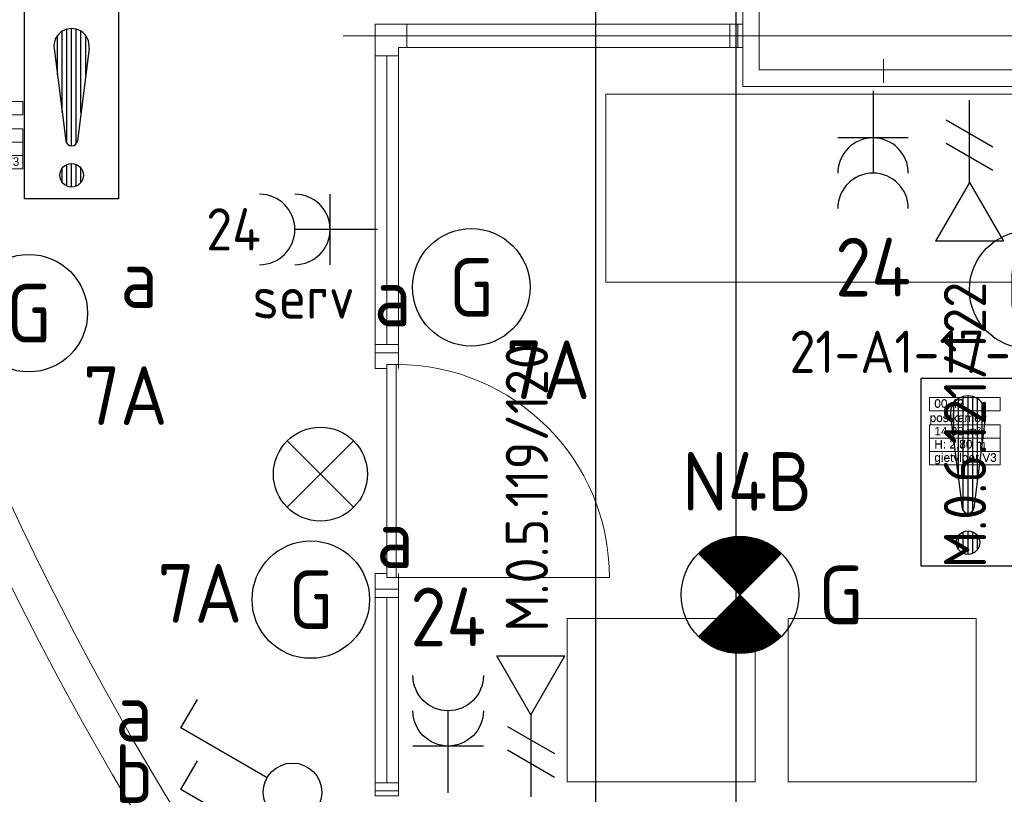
# Model space of a CAD drawing. Header units: millimetres. Extents: x -39149 to 267781, y -2340 to 58540.
# Tile 63 of 244: x 10735 to 14925, y 17170 to 20469. Entities that reach past the tile are written whole.
import ezdxf
from ezdxf.enums import TextEntityAlignment as Align

# ---------------------------------------------------------------- set-up
doc = ezdxf.new("R2010")
doc.units = ezdxf.units.MM
doc.header["$LTSCALE"] = 100
doc.header["$MEASUREMENT"] = 0
doc.linetypes.add('B0605', pattern=[141, 70, -35, 1, -35])
for name, color, linetype in [('00  Bestaand', 7, 'Continuous'), ('22 NC Binnenwanden', 7, 'Continuous'), ('22 NC Binnenwanden Deuren', 7, 'Continuous'), ('22 NC Binnenwanden Ramen', 7, 'Continuous'), ('45 Plafond', 7, 'Continuous'), ('82 Interieur', 7, 'Continuous'), ('A Stramien', 7, 'Continuous'), ('AL$1A---_ALGEMEEN', 8, 'Continuous'), ('AL$1A---_ALGEMEEN--bestaand', 9, 'Continuous'), ('EL6131--_KG', 3, 'Continuous'), ('EL6221--_KRACHT_400', 3, 'Continuous'), ('EL6222--_KRACHT_230', 3, 'Continuous'), ('EL6311--_LICHT_BINNEN', 3, 'Continuous'), ('EL6441--_DATACOM', 3, 'Continuous'), ('EL6511--_BRANDMELD', 3, 'Continuous'), ('handhaven - AL$1A---_ALGEMEEN', 8, 'Continuous'), ('Z Ruimteoppervlak', 7, 'Continuous'), ('Z Ruimteoppervlak Zone label', 7, 'Continuous'), ('Z Ruimteoppervlak Zone tekst', 7, 'Continuous')]:
    doc.layers.add(name, color=color, linetype=linetype)
doc.styles.add('BURO-018', font='isocp.shx', dxfattribs={"height": 180})
doc.styles.add('BURO-025', font='isocp.shx', dxfattribs={"height": 250})
doc.styles.add('GENERATED_STYLE_1', font='arial.ttf')
doc.styles.add('GENERATED_STYLE_2', font='swiss.ttf')
doc.styles.add('GENERATED_STYLE_3', font='swiss.ttf', dxfattribs={"width": 0.96})
doc.styles.add('STABICAD-012', font='ISOCP.SHX', dxfattribs={"height": 1.2})
doc.styles.add('STABICAD-018', font='ISOCP.SHX', dxfattribs={"height": 1.8})
doc.styles.get("Standard").update_dxf_attribs({"font": 'txt', "bigfont": 'BIGFONT.SHX'})

# ---------------------------------------------------------------- blocks, each defined once
blk = doc.blocks.new('postkamer_00.41_52_7', base_point=(10597.7, 19979.4))
at = {"layer": 'Z Ruimteoppervlak Zone label', "color": 8, "linetype": 'Continuous', "lineweight": 0}
for p, q in [((10447.3, 20120.8), (10748, 20120.8)), ((10447.3, 20064.2), (10447.3, 20120.8)), ((10748, 20120.8), (10748, 20064.2)), ((10748, 20064.2), (10447.3, 20064.2)), ((10447.3, 20003.9), (10748, 20003.9)), ((10447.3, 19947.3), (10447.3, 20003.9)), ((10748, 20003.9), (10748, 19947.3)), ((10748, 19947.3), (10447.3, 19947.3)), ((10447.3, 19947.3), (10748, 19947.3)), ((10447.3, 19890.7), (10447.3, 19947.3)), ((10748, 19947.3), (10748, 19890.7)), ((10748, 19890.7), (10447.3, 19890.7)), ((10447.3, 19890.7), (10748, 19890.7)), ((10447.3, 19834.2), (10447.3, 19890.7)), ((10748, 19890.7), (10748, 19834.2)), ((10748, 19834.2), (10447.3, 19834.2))]:
    blk.add_line(p, q, dxfattribs=at)
at = {"linetype": 'Continuous', "lineweight": 0, "flags": 1}
for tag in ['ROOM_AREA', 'ROOM_PERIM', 'ROOM_WALLS_SURF', 'ROOM_DOORS_SURF', 'ROOM_WINDS_SURF', 'ROOM_BASELEV', 'ROOM_NET_AREA', 'ROOM_REDUCED_AREA', 'ROOM_CALC_AREA', 'ROOM_VOLUME']:
    blk.add_attdef(tag, text='', height=2000, dxfattribs=at).set_placement((10597.7, 19407.9), align=Align.BOTTOM_LEFT)
at = {"layer": 'Z Ruimteoppervlak Zone tekst', "color": 2, "lineweight": 0, "insert": (10467.3, 19995.6), "char_height": 36, "attachment_point": 1, "style": 'GENERATED_STYLE_1'}
blk.add_mtext('{40,61 m²}', dxfattribs=at)
at = {"layer": 'Z Ruimteoppervlak Zone tekst', "color": 2, "lineweight": 0}
for tag, style, p in [('ROOM_NUMBER', 'GENERATED_STYLE_1', (10467.3, 20065.9)), ('ROOM_NAME', 'GENERATED_STYLE_2', (10447.3, 20005.2)), ('ROOM_HEIGHT', 'GENERATED_STYLE_1', (10467.3, 19892.4)), ('BASEC', 'GENERATED_STYLE_1', (10467.3, 19835.8))]:
    blk.add_attdef(tag, text='', height=36, dxfattribs=dict(at, style=style)).set_placement(p, align=Align.BOTTOM_LEFT)
blk = doc.blocks.new('postkamer_00.42_53_7', base_point=(14757.7, 18718.2))
at = {"layer": 'Z Ruimteoppervlak Zone label', "color": 8, "linetype": 'Continuous', "lineweight": 0}
for p, q in [((14607.3, 18859.7), (14908.1, 18859.7)), ((14607.3, 18803.1), (14607.3, 18859.7)), ((14908.1, 18859.7), (14908.1, 18803.1)), ((14908.1, 18803.1), (14607.3, 18803.1)), ((14607.3, 18742.8), (14908.1, 18742.8)), ((14607.3, 18686.2), (14607.3, 18742.8)), ((14908.1, 18742.8), (14908.1, 18686.2)), ((14908.1, 18686.2), (14607.3, 18686.2)), ((14607.3, 18686.2), (14908.1, 18686.2)), ((14607.3, 18629.6), (14607.3, 18686.2)), ((14908.1, 18686.2), (14908.1, 18629.6)), ((14908.1, 18629.6), (14607.3, 18629.6)), ((14607.3, 18629.6), (14908.1, 18629.6)), ((14607.3, 18573), (14607.3, 18629.6)), ((14908.1, 18629.6), (14908.1, 18573)), ((14908.1, 18573), (14607.3, 18573))]:
    blk.add_line(p, q, dxfattribs=at)
at = {"linetype": 'Continuous', "lineweight": 0, "flags": 1}
for tag in ['ROOM_AREA', 'ROOM_PERIM', 'ROOM_WALLS_SURF', 'ROOM_DOORS_SURF', 'ROOM_WINDS_SURF', 'ROOM_BASELEV', 'ROOM_NET_AREA', 'ROOM_REDUCED_AREA', 'ROOM_CALC_AREA', 'ROOM_VOLUME']:
    blk.add_attdef(tag, text='', height=2000, dxfattribs=at).set_placement((14757.7, 18146.8), align=Align.BOTTOM_LEFT)
at = {"layer": 'Z Ruimteoppervlak Zone tekst', "color": 2, "lineweight": 0, "insert": (14627.3, 18734.5), "char_height": 36, "attachment_point": 1, "style": 'GENERATED_STYLE_1'}
blk.add_mtext('{14,39 m²}', dxfattribs=at)
at = {"layer": 'Z Ruimteoppervlak Zone tekst', "color": 2, "lineweight": 0}
for tag, style, p in [('ROOM_NUMBER', 'GENERATED_STYLE_1', (14627.3, 18804.8)), ('ROOM_NAME', 'GENERATED_STYLE_2', (14607.3, 18744.1)), ('ROOM_HEIGHT', 'GENERATED_STYLE_1', (14627.3, 18631.3)), ('BASEC', 'GENERATED_STYLE_1', (14627.3, 18574.7))]:
    blk.add_attdef(tag, text='', height=36, dxfattribs=dict(at, style=style)).set_placement(p, align=Align.BOTTOM_LEFT)
blk = doc.blocks.new('Slab_173_7', base_point=(11837.4, 15600))
at = {"layer": '45 Plafond', "color": 8, "linetype": 'Continuous', "lineweight": 0}
blk.add_lwpolyline([(11837.4, 15600), (11837.4, 16423.5, -0.313998), (11837.4, 31576.5), (11837.4, 32400), (17936, 32400), (19627, 30448.6, 0.121918), (17264, 27099.3), (17258.8, 27800), (13811.7, 27800), (13811.7, 20184.7), (17261.7, 20184.7), (17261.7, 20907.8, 0.124008), (19675.4, 17511), (17972.6, 15600)], format="xyb", close=True, dxfattribs=at)
blk = doc.blocks.new('Slab_201_7', base_point=(11687.4, 15600))
at = {"layer": '45 Plafond', "color": 8, "linetype": 'Continuous', "lineweight": 0}
blk.add_lwpolyline([(11687.4, 15600), (11687.4, 16376.6, -0.312064), (11687.4, 31623.4), (11687.4, 32400), (11837.4, 32400), (11837.4, 31576.5, 0.313998), (11837.4, 16423.5), (11837.4, 15600)], format="xyb", close=True, dxfattribs=at)
blk = doc.blocks.new('Wall_98_7', base_point=(13811.7, 27800))
at = {"layer": '00  Bestaand', "color": 8, "linetype": 'Continuous', "lineweight": 0}
for p, q in [((13881.7, 20254.7), (13881.7, 27730)), ((13811.7, 22750), (13811.7, 20184.7))]:
    blk.add_line(p, q, dxfattribs=at)
blk = doc.blocks.new('Wall_99_7', base_point=(13811.7, 20184.7))
at = {"layer": '00  Bestaand', "color": 8, "linetype": 'Continuous', "lineweight": 0}
for p, q in [((17191.7, 20254.7), (13881.7, 20254.7)), ((13811.7, 20184.7), (17261.7, 20184.7))]:
    blk.add_line(p, q, dxfattribs=at)
blk = doc.blocks.new('R1a metaal 14_5')
at = {"layer": '22 NC Binnenwanden Ramen', "color": 8, "linetype": 'Continuous', "lineweight": 0}
for p, q in [((-822, 0), (722, 0)), ((-822, 0), (-687, 0)), ((-687, 0), (-687, -50)), ((-687, 0), (687, 0)), ((687, -50), (687, 0)), ((687, 0), (722, 0)), ((722, 0), (722, -100)), ((722, 0), (722, -100)), ((-687, -50), (-687, -100)), ((-687, -50), (687, -50)), ((-687, -50), (687, -50)), ((687, -100), (687, -50)), ((-722, -100), (722, -100)), ((-687, -100), (-722, -100)), ((687, -100), (-687, -100)), ((722, -100), (687, -100))]:
    blk.add_line(p, q, dxfattribs=at)
blk = doc.blocks.new('Wall_383_7', base_point=(13811.7, 20400))
at = {"layer": '22 NC Binnenwanden', "color": 8, "linetype": 'Continuous', "lineweight": 0}
for p, q in [((13791.5, 20450), (13791.5, 20350)), ((13811.7, 20450), (13791.5, 20450)), ((13811.7, 20350), (13811.7, 20450)), ((13791.5, 20350), (13811.7, 20350))]:
    blk.add_line(p, q, dxfattribs=at)
at = {"layer": '22 NC Binnenwanden Ramen', "color": 1, "linetype": 'Continuous', "lineweight": 0, "zscale": 1000}
blk.add_blockref('R1a metaal 14_5', (13069.5, 20450), dxfattribs=at)
blk = doc.blocks.new('R1a metaal 14_6')
at = {"layer": '22 NC Binnenwanden Ramen', "color": 8, "linetype": 'Continuous', "lineweight": 0}
for p, q in [((-429.8, 0), (429.8, 0)), ((-429.8, 0), (-394.8, 0)), ((-429.8, -100), (-429.8, 0)), ((-429.8, 0), (-429.8, -100)), ((-394.8, 0), (-394.8, -50)), ((-394.8, 0), (394.8, 0)), ((394.8, -50), (394.8, 0)), ((394.8, 0), (429.8, 0)), ((429.8, 0), (429.8, -100)), ((429.8, 0), (429.8, -100)), ((-394.8, -50), (-394.8, -100)), ((-394.8, -50), (394.8, -50)), ((-394.8, -50), (394.8, -50)), ((394.8, -100), (394.8, -50)), ((-429.8, -100), (429.8, -100)), ((-394.8, -100), (-429.8, -100)), ((394.8, -100), (-394.8, -100)), ((429.8, -100), (394.8, -100))]:
    blk.add_line(p, q, dxfattribs=at)
blk = doc.blocks.new('R1a metaal 14_7')
at = {"layer": '22 NC Binnenwanden Ramen', "color": 8, "linetype": 'Continuous', "lineweight": 0}
for p, q in [((-649.7, 0), (749.7, 0)), ((-649.7, 0), (-614.7, 0)), ((-649.7, -100), (-649.7, 0)), ((-649.7, 0), (-649.7, -100)), ((-614.7, 0), (-614.7, -50)), ((-614.7, 0), (614.7, 0)), ((614.7, -50), (614.7, 0)), ((614.7, 0), (749.7, 0)), ((-614.7, -50), (-614.7, -100)), ((-614.7, -50), (614.7, -50)), ((-614.7, -50), (614.7, -50)), ((614.7, -100), (614.7, -50)), ((-649.7, -100), (649.7, -100)), ((-614.7, -100), (-649.7, -100)), ((614.7, -100), (-614.7, -100)), ((649.7, -100), (614.7, -100))]:
    blk.add_line(p, q, dxfattribs=at)
blk = doc.blocks.new('D1a bi h 14_38')
at = {"layer": '22 NC Binnenwanden Deuren', "color": 8, "linetype": 'Continuous', "lineweight": 0}
for p, q in [((-453.5, -10), (-453.5, 897)), ((-503.5, 0), (-436.5, 0)), ((-503.5, 0), (-503.5, -100)), ((-503.5, 0), (-503.5, -100)), ((-453.5, -10), (-453.5, 0)), ((436.5, 0), (503.5, 0)), ((453.5, -10), (453.5, 0)), ((503.5, -100), (503.5, 0)), ((503.5, 0), (503.5, -100)), ((-453.5, -10), (453.5, -10)), ((-453.5, -50), (-453.5, -10)), ((453.5, -10), (453.5, -50)), ((453.5, -50), (-453.5, -50)), ((-436.5, -50), (-436.5, -100)), ((436.5, -50), (436.5, -100)), ((-503.5, -100), (-436.5, -100)), ((436.5, -100), (503.5, -100))]:
    blk.add_line(p, q, dxfattribs=at)
blk.add_arc((-453.5, -10), 907, 0, 90, dxfattribs=at)
blk = doc.blocks.new('Wall_384_7', base_point=(12297.5, 17164))
at = {"layer": '22 NC Binnenwanden', "color": 8, "linetype": 'Continuous', "lineweight": 0}
for p, q in [((12247.5, 17184), (12347.5, 17184)), ((12247.5, 17184), (12247.5, 17164)), ((12347.5, 17164), (12347.5, 17184)), ((12247.5, 17164), (12347.5, 17164))]:
    blk.add_line(p, q, dxfattribs=at)
at = {"layer": '22 NC Binnenwanden Deuren', "color": 1, "linetype": 'Continuous', "lineweight": 0, "xscale": -1, "zscale": 1000, "rotation": 270}
blk.add_blockref('D1a bi h 14_38', (12347.5, 18547.1), dxfattribs=at)
at = {"layer": '22 NC Binnenwanden Ramen', "color": 1, "linetype": 'Continuous', "lineweight": 0, "zscale": 1000, "rotation": 90}
for name, p in [('R1a metaal 14_7', (12247.5, 19700.3)), ('R1a metaal 14_6', (12247.5, 17613.8))]:
    blk.add_blockref(name, p, dxfattribs=at)
blk = doc.blocks.new('Standard grid marker_5')
at = {"layer": 'A Stramien', "color": 8, "linetype": 'B0605', "lineweight": 0}
blk.add_line((4000, 0), (46810.5, 0), dxfattribs=at)
at = {"layer": 'A Stramien', "color": 4, "lineweight": 0, "style": 'GENERATED_STYLE_3'}
blk.add_attdef('AC_MARKERTEXT_1', text='', height=100, dxfattribs=at).set_placement((-139.2, -80), align=Align.BOTTOM_LEFT)
blk = doc.blocks.new('Standard grid marker_13')
at = {"layer": 'A Stramien', "color": 8, "linetype": 'B0605', "lineweight": 0}
blk.add_line((4000, 0), (46394.8, 0), dxfattribs=at)
at = {"layer": 'A Stramien', "color": 4, "lineweight": 0, "style": 'GENERATED_STYLE_3'}
blk.add_attdef('AC_MARKERTEXT_1', text='', height=100, rotation=90, dxfattribs=at).set_placement((-20, -49.7), align=Align.BOTTOM_LEFT)
blk = doc.blocks.new('postkamer_00.42_53_8', base_point=(14757.7, 18718.2))
at = {"layer": 'Z Ruimteoppervlak Zone label', "color": 8, "linetype": 'Continuous', "lineweight": 0}
for p, q in [((14607.3, 18859.7), (14908.1, 18859.7)), ((14607.3, 18803.1), (14607.3, 18859.7)), ((14908.1, 18859.7), (14908.1, 18803.1)), ((14908.1, 18803.1), (14607.3, 18803.1)), ((14607.3, 18742.8), (14908.1, 18742.8)), ((14607.3, 18686.2), (14607.3, 18742.8)), ((14908.1, 18742.8), (14908.1, 18686.2)), ((14908.1, 18686.2), (14607.3, 18686.2)), ((14607.3, 18686.2), (14908.1, 18686.2)), ((14607.3, 18629.6), (14607.3, 18686.2)), ((14908.1, 18686.2), (14908.1, 18629.6)), ((14908.1, 18629.6), (14607.3, 18629.6)), ((14607.3, 18629.6), (14908.1, 18629.6)), ((14607.3, 18573), (14607.3, 18629.6)), ((14908.1, 18629.6), (14908.1, 18573)), ((14908.1, 18573), (14607.3, 18573))]:
    blk.add_line(p, q, dxfattribs=at)
blk = doc.blocks.new('D1a bi h 14_39')
at = {"layer": '22 NC Binnenwanden Deuren', "color": 8, "linetype": 'Continuous', "lineweight": 0}
for p, q in [((-453.5, -10), (-453.5, 897)), ((-503.5, 0), (-436.5, 0)), ((-503.5, 0), (-503.5, -100)), ((-503.5, 0), (-503.5, -100)), ((-453.5, -10), (-453.5, 0)), ((436.5, 0), (503.5, 0)), ((453.5, -10), (453.5, 0)), ((503.5, -100), (503.5, 0)), ((503.5, 0), (503.5, -100)), ((-453.5, -10), (453.5, -10)), ((-453.5, -50), (-453.5, -10)), ((453.5, -10), (453.5, -50)), ((453.5, -50), (-453.5, -50)), ((-436.5, -50), (-436.5, -100)), ((436.5, -50), (436.5, -100)), ((-503.5, -100), (-436.5, -100)), ((436.5, -100), (503.5, -100))]:
    blk.add_line(p, q, dxfattribs=at)
blk.add_arc((-453.5, -10), 907, 0, 90, dxfattribs=at)
blk = doc.blocks.new('Wall_385_8', base_point=(12297.5, 17164))
at = {"layer": '22 NC Binnenwanden', "color": 8, "linetype": 'Continuous', "lineweight": 0}
for p, q in [((12247.5, 17184), (12347.5, 17184)), ((12247.5, 17184), (12247.5, 17164)), ((12347.5, 17164), (12347.5, 17184)), ((12247.5, 17164), (12347.5, 17164))]:
    blk.add_line(p, q, dxfattribs=at)
at = {"layer": '22 NC Binnenwanden Deuren', "color": 1, "linetype": 'Continuous', "lineweight": 0, "xscale": -1, "zscale": 1000, "rotation": 270}
blk.add_blockref('D1a bi h 14_39', (12347.5, 18547.1), dxfattribs=at)
at = {"layer": '22 NC Binnenwanden Ramen', "color": 1, "linetype": 'Continuous', "lineweight": 0, "zscale": 1000, "rotation": 90}
for name, p in [('R1a metaal 14_7', (12247.5, 19700.3)), ('R1a metaal 14_6', (12247.5, 17613.8))]:
    blk.add_blockref(name, p, dxfattribs=at)
blk = doc.blocks.new('1115B3A')
at = {"layer": 'handhaven - AL$1A---_ALGEMEEN', "color": 0, "linetype": 'Continuous'}
blk.add_circle((0, 0), 2.5, dxfattribs=at)
at = {"layer": 'handhaven - AL$1A---_ALGEMEEN', "color": 0, "linetype": 'Continuous', "style": 'BURO-018'}
for tag, p in [('CIRCUIT', (0, 5)), ('PANEL', (0, 5)), ('SUBCIRCUIT', (4.5, 5)), ('LIGHTFIXTURECODE', (0, 0)), ('SWITCHCODE', (4.5, -1))]:
    blk.add_attdef(tag, text='', height=1.8, dxfattribs=at).set_placement(p, align=Align.MIDDLE)
blk = doc.blocks.new('111406')
at = {"layer": 'AL$1A---_ALGEMEEN', "color": 0, "linetype": 'Continuous'}
for p, q in [((0.625, 3.333), (2.742, 7)), ((2.742, 7), (3.955, 6.3)), ((-0.625, 1.167), (-2.742, -2.5)), ((-2.742, -2.5), (-3.955, -1.8))]:
    blk.add_line(p, q, dxfattribs=at)
blk.add_circle((0, 2.25), 1.25, dxfattribs=at)
at = {"layer": 'AL$1A---_ALGEMEEN', "color": 0, "linetype": 'Continuous', "style": 'BURO-018'}
blk.add_attdef('SWITCHCODE', text='', height=1.8, dxfattribs=at).set_placement((3.416, 9), align=Align.MIDDLE)
at = {"layer": 'AL$1A---_ALGEMEEN', "color": 0, "linetype": 'Continuous', "style": 'BURO-018', "flags": 1}
blk.add_attdef('ARTICLECODE', text='', height=1.8, dxfattribs=at).set_placement((0, 0), align=Align.MIDDLE)
blk = doc.blocks.new('E00018')
at = {"color": 0, "linetype": 'Continuous'}
for p, q in [((-1.768, -1.768), (1.768, 1.768)), ((1.768, -1.768), (-1.768, 1.768))]:
    blk.add_line(p, q, dxfattribs=at)
at = {"color": 0, "linetype": 'Continuous', "const_width": 2.5}
for points in [[(-0.884, 0.884, -0.198912), (0, 1.25, -0.198912), (0.884, 0.884, -1)], [(-0.884, -0.884, 0.198912), (0, -1.25, 0.198912), (0.884, -0.884, 1)]]:
    blk.add_lwpolyline(points, format="xyb", dxfattribs=at)
blk = doc.blocks.new('1115B3A-NO1')
at = {"color": 0, "linetype": 'Continuous'}
blk.add_circle((0, 0), 2.5, dxfattribs=at)
at = {"color": 0, "zscale": 100}
blk.add_blockref('E00018', (0, 0), dxfattribs=at)
at = {"color": 0, "linetype": 'Continuous', "style": 'BURO-018'}
for tag, p in [('CIRCUIT', (0, 5)), ('PANEL', (0, 5)), ('SUBCIRCUIT', (4.5, 5)), ('LIGHTFIXTURECODE', (0, 0)), ('SWITCHCODE', (4.5, -1))]:
    blk.add_attdef(tag, text='', height=1.8, dxfattribs=at).set_placement(p, align=Align.MIDDLE)
blk = doc.blocks.new('E00153')
at = {"color": 0, "linetype": 'Continuous'}
for p, q in [((-1.443, 7), (1.443, 7)), ((0, 4.5), (-1.443, 7)), ((0, 4.5), (1.443, 7)), ((0, 4.5), (0, 1)), ((-1, 4), (1, 2.845)), ((-1, 3), (1, 1.845))]:
    blk.add_line(p, q, dxfattribs=at)
at = {"color": 7, "style": 'BURO-018'}
for tag, p in [('COMMENT1', (-6, 12)), ('COMMENT2', (6, 12)), ('DATACOM1', (-6, 9)), ('DATACOM2', (6, 9))]:
    blk.add_attdef(tag, text='', height=1.8, dxfattribs=at).set_placement(p, align=Align.MIDDLE)
at = {"color": 0, "style": 'BURO-018'}
blk.add_attdef('TEXT1', text='', height=1.8, dxfattribs=at).set_placement((2.5, 6), align=Align.MIDDLE)
at = {"color": 0, "linetype": 'Continuous', "style": 'BURO-018', "flags": 1}
blk.add_attdef('ARTICLECODE', text='', height=1.8, dxfattribs=at).set_placement((0, 0), align=Align.MIDDLE)
blk = doc.blocks.new('111304A')
at = {"layer": 'AL$1A---_ALGEMEEN', "color": 0, "linetype": 'Continuous'}
for p, q in [((0, 1), (0, 4.5)), ((-1.5, 3), (1.5, 3))]:
    blk.add_line(p, q, dxfattribs=at)
for centre in [(0, 6), (0, 4.5)]:
    blk.add_arc(centre, 1.5, 180, 0, dxfattribs=at)
at = {"layer": 'AL$1A---_ALGEMEEN', "color": 0, "linetype": 'Continuous', "style": 'BURO-018'}
for tag, p in [('CIRCUIT', (0, 8.5)), ('SUBCIRCUIT', (4.5, 8.5)), ('PANEL', (0, 8.5))]:
    blk.add_attdef(tag, text='', height=1.8, dxfattribs=at).set_placement(p, align=Align.MIDDLE)
at = {"layer": 'AL$1A---_ALGEMEEN', "color": 0, "linetype": 'Continuous', "style": 'BURO-018', "flags": 1}
for tag, p in [('POWERCODE', (13, 8.5)), ('ARTICLECODE', (0, 0))]:
    blk.add_attdef(tag, text='', height=1.8, dxfattribs=at).set_placement(p, align=Align.MIDDLE)
blk = doc.blocks.new('E00024')
at = {"color": 0, "linetype": 'Continuous'}
for p, q in [((-1.414, 1.586), (1.414, 4.414)), ((-1.414, 4.414), (1.414, 1.586))]:
    blk.add_line(p, q, dxfattribs=at)
blk.add_circle((0, 3), 2, dxfattribs=at)
at = {"color": 0, "linetype": 'Continuous', "style": 'BURO-018'}
blk.add_attdef('TEXT1', text='', height=1.8, dxfattribs=at).set_placement((0, 7.5), align=Align.MIDDLE)
at = {"color": 0, "linetype": 'Continuous', "style": 'BURO-018', "flags": 1}
blk.add_attdef('ARTICLECODE', (0, 0), '', height=1.8, dxfattribs=at)
at = {"layer": 'EL6222--_KRACHT_230', "color": 1, "style": 'STABICAD-012'}
blk.add_attdef('FIREPROTECTION_PANEL', text='', height=1.8, dxfattribs=at).set_placement((417.277, 62.688), align=Align.MIDDLE)
at = {"layer": 'EL6511--_BRANDMELD', "color": 1, "style": 'STABICAD-012'}
for tag, p in [('FIREPROTECTION_ZONE', (482.912, 371.427)), ('CODING2', (482.912, 369.427)), ('FIREPROTECTION_HARDWARENUMBER', (482.912, 367.427))]:
    blk.add_attdef(tag, text='', height=1.8, dxfattribs=at).set_placement(p, align=Align.MIDDLE)
at = {"layer": 'EL6511--_BRANDMELD'}
blk.add_attdef('CODING1', (0, 0), '', height=0.2, dxfattribs=at)
blk = doc.blocks.new('*X1918')
at = {"layer": 'AL$1A---_ALGEMEEN--bestaand', "color": 0, "linetype": 'Continuous'}
for p, q in [((159.6, 198.675), (159.6, 202.134)), ((159.8, 197.35), (159.8, 202.223)), ((160, 197.25), (160, 202.25)), ((160.2, 197.35), (160.2, 202.223)), ((160.4, 198.675), (160.4, 202.134)), ((159.4, 200.262), (159.4, 201.95)), ((160.6, 200.262), (160.6, 201.95)), ((159.6, 195.7), (159.6, 196.3)), ((159.8, 195.542), (159.8, 196.458)), ((160, 195.5), (160, 196.5)), ((160.2, 195.542), (160.2, 196.458)), ((160.4, 195.7), (160.4, 196.3))]:
    blk.add_line(p, q, dxfattribs=at)
blk = doc.blocks.new('1116A7')
at = {"layer": 'AL$1A---_ALGEMEEN--bestaand', "color": 0, "linetype": 'Continuous'}
for p, q in [((-2, -4), (-2, 4)), ((-2, 4), (2, 4)), ((2, 4), (2, -4)), ((-0.744, 2.406), (-0.248, -1.531)), ((0.744, 2.406), (0.248, -1.531)), ((2, -4), (-2, -4))]:
    blk.add_line(p, q, dxfattribs=at)
blk.add_circle((0, -3), 0.5, dxfattribs=at)
for centre, radius, start, end in [((0, 2.5), 0.75, 352.8192, 187.1808), ((0, -1.5), 0.25, 187.1808, 352.8192)]:
    blk.add_arc(centre, radius, start, end, dxfattribs=at)
blk.add_blockref('*X1918', (-160, -199), dxfattribs=at)
at = {"layer": 'AL$1A---_ALGEMEEN--bestaand', "color": 0, "linetype": 'Continuous', "style": 'BURO-018'}
blk.add_attdef('TEXT1', text='', height=1.8, dxfattribs=at).set_placement((0, 6.5), align=Align.MIDDLE)
at = {"layer": 'AL$1A---_ALGEMEEN--bestaand', "color": 0, "linetype": 'Continuous', "style": 'BURO-018', "flags": 1}
blk.add_attdef('ARTICLECODE', (0, 0), '', height=1.8, dxfattribs=at)
at = {"layer": 'EL6221--_KRACHT_400', "color": 1, "style": 'STABICAD-012'}
blk.add_attdef('FIREPROTECTION_PANEL', text='', height=1.8, dxfattribs=at).set_placement((716.247, 450.773), align=Align.MIDDLE)
at = {"layer": 'EL6222--_KRACHT_230', "color": 1, "style": 'STABICAD-018'}
for tag in ['FIREPROTECTION_HARDWARENUMBER', 'FIREPROTECTION_ZONE']:
    blk.add_attdef(tag, (0, 0), '', height=1.8, dxfattribs=at)
at = {"layer": 'EL6311--_LICHT_BINNEN', "color": 1, "style": 'STABICAD-018'}
blk.add_attdef('CODING2', (0, 0), '', height=1.8, dxfattribs=at)
at = {"layer": 'EL6441--_DATACOM', "color": 1, "style": 'STABICAD-018'}
blk.add_attdef('CODING1', (0, 0), '', height=1.8, dxfattribs=at)

msp = doc.modelspace()

# ---------------------------------------------------------------- linework, layer by layer
at = {"layer": '82 Interieur', "color": 8, "linetype": 'Continuous', "lineweight": 0}
for p, q in [((13228.9, 19351), (13228.9, 20151)), ((13228.9, 20151), (17028.9, 20151)), ((17028.9, 19351), (13228.9, 19351)), ((13065, 17222.9), (13065, 17919.1)), ((13065, 17919.1), (13865, 17919.1)), ((13865, 17919.1), (13865, 17222.9)), ((14005, 17919.1), (14805, 17919.1)), ((14005, 17222.9), (14005, 17919.1)), ((14805, 17919.1), (14805, 17222.9)), ((13865, 17222.9), (13065, 17222.9)), ((14805, 17222.9), (14005, 17222.9))]:
    msp.add_line(p, q, dxfattribs=at)
at = {"layer": 'EL6131--_KG'}
for p, q in [((13184.6, 30606.9), (13184.6, 15254.7)), ((13784.6, 15254.7), (13784.6, 30606.9))]:
    msp.add_line(p, q, dxfattribs=at)

# ---------------------------------------------------------------- block references
at = {"layer": '00  Bestaand', "color": 1, "lineweight": 0}
for name, p in [('Wall_98_7', (13811.7, 27800)), ('Wall_99_7', (13811.7, 20184.7))]:
    msp.add_blockref(name, p, dxfattribs=at)
at = {"layer": '22 NC Binnenwanden', "color": 1, "lineweight": 0}
for name, p in [('Wall_383_7', (13811.7, 20400)), ('Wall_384_7', (12297.5, 17164)), ('Wall_385_8', (12297.5, 17164))]:
    msp.add_blockref(name, p, dxfattribs=at)
at = {"layer": '45 Plafond', "color": 252, "linetype": 'Continuous', "lineweight": 0}
for name, p in [('Slab_201_7', (11687.4, 15600)), ('Slab_173_7', (11837.4, 15600))]:
    msp.add_blockref(name, p, dxfattribs=at)
at = {"layer": 'A Stramien', "color": 1, "linetype": 'Continuous', "lineweight": 0, "zscale": 1000, "rotation": 270}
msp.add_blockref('Standard grid marker_13', (14411.5, 48900), dxfattribs=at)
at = {"layer": 'A Stramien', "color": 1, "linetype": 'Continuous', "lineweight": 0, "zscale": 1000}
msp.add_blockref('Standard grid marker_5', (-5988.5, 20400), dxfattribs=at)
at = {"layer": 'EL6222--_KRACHT_230', "linetype": 'Continuous'}
ref = msp.add_blockref('111304A', (14366.5, 20265.2), dxfattribs=dict(at, xscale=100, yscale=100, zscale=100, rotation=180))
ref.add_attrib('CIRCUIT', '24', dxfattribs={"layer": '0', "linetype": 'ByBlock', "height": 250, "style": 'BURO-025'}).set_placement((14366.5, 19415.2), align=Align.MIDDLE)
ref = msp.add_blockref('111304A', (12355.7, 19575.3), dxfattribs=dict(at, xscale=99.99999999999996, yscale=99.99999999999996, zscale=99.99999999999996, rotation=90))
ref.add_attrib('ARTICLECODE', 'serv', dxfattribs={"layer": '0', "color": 3, "linetype": 'ByBlock', "height": 180, "style": 'BURO-018'}).set_placement((11943.5, 19285.6), align=Align.MIDDLE)
ref.add_attrib('CIRCUIT', '24', dxfattribs={"layer": '0', "color": 3, "linetype": 'ByBlock', "height": 180, "style": 'BURO-018'}).set_placement((11644.6, 19576.2), align=Align.MIDDLE)
ref = msp.add_blockref('111304A', (12558.2, 17075.5), dxfattribs=dict(at, xscale=-100, yscale=100, zscale=100))
ref.add_attrib('CIRCUIT', '24', dxfattribs={"layer": '0', "linetype": 'ByBlock', "height": 250, "style": 'BURO-025'}).set_placement((12558.2, 17925.5), align=Align.MIDDLE)
at = {"layer": 'EL6311--_LICHT_BINNEN', "linetype": 'Continuous'}
ref = msp.add_blockref('1115B3A', (12656.5, 19328.9), dxfattribs=dict(at, xscale=100, yscale=100, zscale=100))
ref.add_attrib('CIRCUIT', '7A', dxfattribs={"layer": '0', "linetype": 'ByBlock', "height": 250, "style": 'BURO-025'}).set_placement((12983.3, 18977.7), align=Align.MIDDLE)
ref.add_attrib('LIGHTFIXTURECODE', 'G', dxfattribs={"layer": '0', "linetype": 'ByBlock', "height": 250, "style": 'BURO-025'}).set_placement((12656.5, 19328.9), align=Align.MIDDLE)
ref.add_attrib('SWITCHCODE', 'a', dxfattribs={"layer": '0', "linetype": 'ByBlock', "height": 250, "style": 'BURO-025'}).set_placement((12321.5, 19287.9), align=Align.MIDDLE)
ref = msp.add_blockref('1115B3A', (15026.5, 19318.9), dxfattribs=dict(at, xscale=100, yscale=100, zscale=100))
ref.add_attrib('CIRCUIT', '7A', dxfattribs={"layer": '0', "linetype": 'ByBlock', "height": 250, "style": 'BURO-025'}).set_placement((15353.3, 18967.7), align=Align.MIDDLE)
ref.add_attrib('LIGHTFIXTURECODE', 'G', dxfattribs={"layer": '0', "linetype": 'ByBlock', "height": 250, "style": 'BURO-025'}).set_placement((15026.5, 19318.9), align=Align.MIDDLE)
ref.add_attrib('SWITCHCODE', 'a', dxfattribs={"layer": '0', "linetype": 'ByBlock', "height": 250, "style": 'BURO-025'}).set_placement((15513.7, 19392.9), align=Align.MIDDLE)
ref = msp.add_blockref('1115B3A', (10773.5, 19218.9), dxfattribs=dict(at, xscale=100, yscale=100, zscale=100))
ref.add_attrib('CIRCUIT', '7A', dxfattribs={"layer": '0', "linetype": 'ByBlock', "height": 250, "style": 'BURO-025'}).set_placement((11184.4, 18867.7), align=Align.MIDDLE)
ref.add_attrib('LIGHTFIXTURECODE', 'G', dxfattribs={"layer": '0', "linetype": 'ByBlock', "height": 250, "style": 'BURO-025'}).set_placement((10773.5, 19218.9), align=Align.MIDDLE)
ref.add_attrib('SWITCHCODE', 'a', dxfattribs={"layer": '0', "linetype": 'ByBlock', "height": 250, "style": 'BURO-025'}).set_placement((11242.4, 19366.3), align=Align.MIDDLE)
ref = msp.add_blockref('1115B3A-NO1', (13800, 18018.9), dxfattribs=dict(at, xscale=100, yscale=100, zscale=100, rotation=180))
ref.add_attrib('CIRCUIT', 'N4B', dxfattribs={"layer": '0', "linetype": 'ByBlock', "height": 250, "style": 'BURO-025'}).set_placement((13831.4, 18502.4), align=Align.MIDDLE)
ref.add_attrib('LIGHTFIXTURECODE', 'G', dxfattribs={"layer": '0', "linetype": 'ByBlock', "height": 250, "style": 'BURO-025'}).set_placement((14229.4, 18018.9), align=Align.MIDDLE)
ref = msp.add_blockref('1115B3A', (11973.5, 17998.9), dxfattribs=dict(at, xscale=100, yscale=100, zscale=100))
ref.add_attrib('CIRCUIT', '7A', dxfattribs={"layer": '0', "linetype": 'ByBlock', "height": 250, "style": 'BURO-025'}).set_placement((11501.5, 18025.4), align=Align.MIDDLE)
ref.add_attrib('LIGHTFIXTURECODE', 'G', dxfattribs={"layer": '0', "linetype": 'ByBlock', "height": 250, "style": 'BURO-025'}).set_placement((11973.5, 17998.9), align=Align.MIDDLE)
ref.add_attrib('SWITCHCODE', 'a', dxfattribs={"layer": '0', "linetype": 'ByBlock', "height": 250, "style": 'BURO-025'}).set_placement((12331.5, 18257.9), align=Align.MIDDLE)
ref = msp.add_blockref('111406', (12120.8, 17178), dxfattribs=dict(at, xscale=100, yscale=100, zscale=100, rotation=90))
ref.add_attrib('SWITCHCODE', 'a', dxfattribs={"layer": '0', "linetype": 'ByBlock', "height": 250, "style": 'BURO-025'}).set_placement((11220.8, 17519.6), align=Align.MIDDLE)
ref = msp.add_blockref('111406', (12120.8, 16916.5), dxfattribs=dict(at, xscale=100, yscale=100, zscale=100, rotation=90))
ref.add_attrib('SWITCHCODE', 'b', dxfattribs={"layer": '0', "linetype": 'ByBlock', "height": 250, "style": 'BURO-025'}).set_placement((11220.8, 17258.1), align=Align.MIDDLE)
at = {"layer": 'EL6441--_DATACOM', "linetype": 'Continuous'}
ref = msp.add_blockref('E00153', (14777, 20225.8), dxfattribs=dict(at, xscale=100, yscale=100, zscale=100, rotation=180))
ref.add_attrib('DATACOM1', 'M.0.6.121/122', dxfattribs={"layer": '0', "color": 1, "linetype": 'ByBlock', "height": 180, "rotation": 90, "style": 'BURO-018'}).set_placement((14757.7, 18742.8), align=Align.MIDDLE)
ref = msp.add_blockref('E00153', (12910.2, 17058.9), dxfattribs=dict(at, xscale=100, yscale=100, zscale=100))
ref.add_attrib('DATACOM1', 'M.0.5.119/120', dxfattribs={"layer": '0', "color": 1, "linetype": 'ByBlock', "height": 180, "rotation": 90, "style": 'BURO-018'}).set_placement((12893.1, 18476.7), align=Align.MIDDLE)
at = {"layer": 'EL6511--_BRANDMELD', "linetype": 'Continuous'}
ref = msp.add_blockref('1116A7', (10955.5, 20106), dxfattribs=dict(at, xscale=100, yscale=100))
ref.add_attrib('CODING1', '21-A1-18-43-08', dxfattribs={"layer": '0', "color": 1, "linetype": 'ByBlock', "height": 180, "style": 'STABICAD-018'}).set_placement((10951.3, 20618.8), align=Align.MIDDLE)
ref = msp.add_blockref('1116A7', (14770.7, 18541.7), dxfattribs=dict(at, xscale=100, yscale=100))
ref.add_attrib('CODING1', '21-A1-17-43-07', dxfattribs={"layer": '0', "color": 1, "linetype": 'ByBlock', "height": 180, "style": 'STABICAD-018'}).set_placement((14766.4, 19054.5), align=Align.MIDDLE)
at = {"layer": 'EL6511--_BRANDMELD', "linetype": 'Continuous', "xscale": 100, "yscale": 100, "zscale": 100}
msp.add_blockref('E00024', (12014.4, 18233.5), dxfattribs=at)
at = {"layer": 'Z Ruimteoppervlak', "color": 2, "linetype": 'Continuous', "lineweight": 0}
ref = msp.add_blockref('postkamer_00.41_52_7', (10597.7, 19979.4), dxfattribs=at)
ref.add_attrib('ROOM_NAME', 'postkamer', dxfattribs={"layer": 'Z Ruimteoppervlak Zone tekst', "color": 2, "linetype": 'Continuous', "lineweight": 0, "height": 36, "style": 'GENERATED_STYLE_2'}).set_placement((10447.3, 20005.2), align=Align.BOTTOM_LEFT)
ref.add_attrib('ROOM_NUMBER', '00.41', dxfattribs={"layer": 'Z Ruimteoppervlak Zone tekst', "color": 2, "linetype": 'Continuous', "lineweight": 0, "height": 36, "style": 'GENERATED_STYLE_1'}).set_placement((10467.3, 20065.9), align=Align.BOTTOM_LEFT)
ref.add_attrib('ROOM_HEIGHT', 'H: 2,80 m', dxfattribs={"layer": 'Z Ruimteoppervlak Zone tekst', "color": 2, "linetype": 'Continuous', "lineweight": 0, "height": 36, "style": 'GENERATED_STYLE_1'}).set_placement((10467.3, 19892.4), align=Align.BOTTOM_LEFT)
ref.add_attrib('BASEC', 'gietvloer V3', dxfattribs={"layer": 'Z Ruimteoppervlak Zone tekst', "color": 2, "linetype": 'Continuous', "lineweight": 0, "height": 36, "style": 'GENERATED_STYLE_1'}).set_placement((10467.3, 19835.8), align=Align.BOTTOM_LEFT)
ref = msp.add_blockref('postkamer_00.42_53_7', (14757.7, 18718.2), dxfattribs=at)
ref.add_attrib('ROOM_NAME', 'postkamer', dxfattribs={"layer": 'Z Ruimteoppervlak Zone tekst', "color": 2, "linetype": 'Continuous', "lineweight": 0, "height": 36, "style": 'GENERATED_STYLE_2'}).set_placement((14607.3, 18744.1), align=Align.BOTTOM_LEFT)
ref.add_attrib('ROOM_NUMBER', '00.42', dxfattribs={"layer": 'Z Ruimteoppervlak Zone tekst', "color": 2, "linetype": 'Continuous', "lineweight": 0, "height": 36, "style": 'GENERATED_STYLE_1'}).set_placement((14627.3, 18804.8), align=Align.BOTTOM_LEFT)
ref.add_attrib('ROOM_HEIGHT', 'H: 2,80 m', dxfattribs={"layer": 'Z Ruimteoppervlak Zone tekst', "color": 2, "linetype": 'Continuous', "lineweight": 0, "height": 36, "style": 'GENERATED_STYLE_1'}).set_placement((14627.3, 18631.3), align=Align.BOTTOM_LEFT)
ref.add_attrib('BASEC', 'gietvloer V3', dxfattribs={"layer": 'Z Ruimteoppervlak Zone tekst', "color": 2, "linetype": 'Continuous', "lineweight": 0, "height": 36, "style": 'GENERATED_STYLE_1'}).set_placement((14627.3, 18574.7), align=Align.BOTTOM_LEFT)
ref = msp.add_blockref('postkamer_00.42_53_8', (14757.7, 18718.2), dxfattribs=at)
ref.add_attrib('ROOM_NAME', 'postkamer', (14607.3, 18756.1), dxfattribs={"layer": 'Z Ruimteoppervlak Zone tekst', "color": 2, "linetype": 'Continuous', "lineweight": 0, "height": 36, "style": 'GENERATED_STYLE_2'})
ref.add_attrib('ROOM_NUMBER', '00.42', (14627.3, 18816.7), dxfattribs={"layer": 'Z Ruimteoppervlak Zone tekst', "color": 2, "linetype": 'Continuous', "lineweight": 0, "height": 36, "style": 'GENERATED_STYLE_1'})
ref.add_attrib('ROOM_HEIGHT', 'H: 2,70 m', (14627.3, 18643.2), dxfattribs={"layer": 'Z Ruimteoppervlak Zone tekst', "color": 2, "linetype": 'Continuous', "lineweight": 0, "height": 36, "style": 'GENERATED_STYLE_1'})
ref.add_attrib('BASEC', 'gietvloer V3', (14627.3, 18586.6), dxfattribs={"layer": 'Z Ruimteoppervlak Zone tekst', "color": 2, "linetype": 'Continuous', "lineweight": 0, "height": 36, "style": 'GENERATED_STYLE_1'})

doc.saveas('drawing.dxf')
